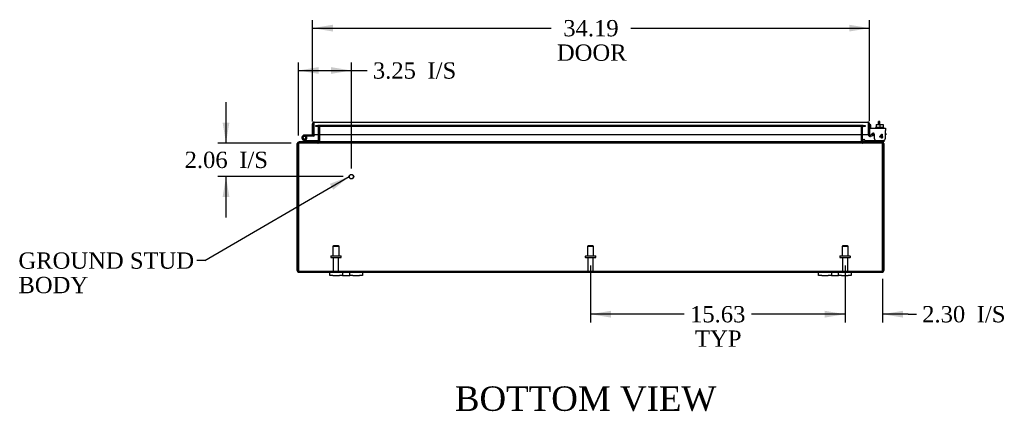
# Model space of a CAD drawing. Header units: inches. Extents: x 8 to 236, y 18 to 157.
# Tile 1 of 7: x 44 to 104, y 18 to 42. Entities that reach past the tile are written whole.
import ezdxf
from ezdxf.enums import TextEntityAlignment as Align

# ---------------------------------------------------------------- set-up
doc = ezdxf.new("R2010")
doc.units = ezdxf.units.IN
doc.header["$MEASUREMENT"] = 0
for name, color, linetype in [('COM40153-1', 7, 'CONTINUOUS'), ('COM40153-2', 7, 'CONTINUOUS'), ('COM42667', 7, 'CONTINUOUS'), ('COM42780', 7, 'CONTINUOUS'), ('COM70018', 7, 'CONTINUOUS'), ('COM71780-19', 7, 'CONTINUOUS'), ('DEFAULT', 7, 'CONTINUOUS'), ('FET07710', 7, 'CONTINUOUS'), ('HNG10620-26B', 7, 'CONTINUOUS'), ('HNG10620-26C', 7, 'CONTINUOUS'), ('HNG10620-26P', 7, 'CONTINUOUS'), ('SCC19011', 7, 'CONTINUOUS'), ('STD21878', 7, 'CONTINUOUS'), ('STD26094', 7, 'CONTINUOUS'), ('WAF25035', 7, 'CONTINUOUS')]:
    doc.layers.add(name, color=color, linetype=linetype)
doc.styles.add('SEACAD_TIMES_NEW_ROMAN', font='times.ttf')

# ---------------------------------------------------------------- blocks, each defined once
blk = doc.blocks.new('SEANNOT_GROUP1')
at = {"layer": 'DEFAULT', "linetype": 'Continuous'}
blk.add_hatch(color=136, dxfattribs=at).paths.add_polyline_path([(62.893, 31.302), (63.869, 32.111), (62.684, 31.662)])
at = {"layer": 'DEFAULT', "color": 136, "linetype": 'Continuous'}
blk.add_line((55.013, 26.957), (54.513, 26.957), dxfattribs=at)
blk.add_lwpolyline([(55.013, 26.957), (63.869, 32.111)], dxfattribs=at)
at = {"layer": 'DEFAULT', "color": 136, "linetype": 'Continuous', "style": 'SEACAD_TIMES_NEW_ROMAN'}
for s, p in [('GROUND STUD', (43.571, 27.457)), ('BODY', (43.571, 25.957))]:
    blk.add_text(s, height=1, dxfattribs=at).set_placement(p, align=Align.TOP_LEFT)
blk = doc.blocks.new('GDIMGGROUP4')
at = {"layer": 'DEFAULT', "linetype": 'Continuous'}
for points in [[(79.937, 23.46), (79.937, 23.877), (78.687, 23.668)], [(93.062, 23.46), (94.312, 23.668), (93.062, 23.877)]]:
    blk.add_hatch(color=136, dxfattribs=at).paths.add_polyline_path(points)
at = {"layer": 'DEFAULT', "color": 136, "linetype": 'Continuous'}
for p, q in [((78.687, 26.645), (78.687, 23.168)), ((94.312, 26.645), (94.312, 23.168)), ((84.443, 23.668), (78.687, 23.668)), ((94.312, 23.668), (88.556, 23.668))]:
    blk.add_line(p, q, dxfattribs=at)
at = {"layer": 'DEFAULT', "color": 136, "linetype": 'Continuous', "style": 'SEACAD_TIMES_NEW_ROMAN'}
for s, p in [('15.63', (84.793, 24.168)), ('TYP', (85.101, 22.668))]:
    blk.add_text(s, height=1, dxfattribs=at).set_placement(p, align=Align.TOP_LEFT)
blk = doc.blocks.new('GDIMGGROUP11')
at = {"layer": 'DEFAULT', "linetype": 'Continuous'}
for points in [[(62.874, 41.42), (61.624, 41.211), (62.874, 41.003)], [(94.562, 41.42), (94.562, 41.003), (95.812, 41.211)]]:
    blk.add_hatch(color=136, dxfattribs=at).paths.add_polyline_path(points)
at = {"layer": 'DEFAULT', "color": 136, "linetype": 'Continuous'}
for p, q in [((61.624, 35.495), (61.624, 41.711)), ((95.812, 35.509), (95.812, 41.711)), ((61.624, 41.211), (76.271, 41.211)), ((81.165, 41.211), (95.812, 41.211))]:
    blk.add_line(p, q, dxfattribs=at)
at = {"layer": 'DEFAULT', "color": 136, "linetype": 'Continuous', "style": 'SEACAD_TIMES_NEW_ROMAN'}
for s, p in [('34.19', (77.012, 41.711)), ('DOOR', (76.621, 40.211))]:
    blk.add_text(s, height=1, dxfattribs=at).set_placement(p, align=Align.TOP_LEFT)
blk = doc.blocks.new('GDIMGGROUP14')
at = {"layer": 'DEFAULT', "linetype": 'Continuous'}
for points in [[(93.062, 23.46), (94.312, 23.668), (93.062, 23.877)], [(97.865, 23.46), (97.865, 23.877), (96.615, 23.668)]]:
    blk.add_hatch(color=136, dxfattribs=at).paths.add_polyline_path(points)
at = {"layer": 'DEFAULT', "color": 136, "linetype": 'Continuous'}
for p, q in [((94.312, 26.645), (94.312, 23.168)), ((96.615, 25.844), (96.615, 23.168)), ((94.312, 23.668), (91.812, 23.668)), ((98.19, 23.668), (96.615, 23.668)), ((98.19, 23.668), (98.69, 23.668))]:
    blk.add_line(p, q, dxfattribs=at)
at = {"layer": 'DEFAULT', "color": 136, "linetype": 'Continuous', "style": 'SEACAD_TIMES_NEW_ROMAN'}
for s, p in [('2.30', (99.04, 24.168)), ('I/S', (102.394, 24.168))]:
    blk.add_text(s, height=1, dxfattribs=at).set_placement(p, align=Align.TOP_LEFT)
blk = doc.blocks.new('GDIMGGROUP16')
at = {"layer": 'DEFAULT', "linetype": 'Continuous'}
for points in [[(62.009, 38.823), (60.759, 38.614), (62.009, 38.406)], [(62.759, 38.823), (62.759, 38.406), (64.009, 38.614)]]:
    blk.add_hatch(color=136, dxfattribs=at).paths.add_polyline_path(points)
at = {"layer": 'DEFAULT', "color": 136, "linetype": 'Continuous'}
for p, q in [((60.759, 34.628), (60.759, 39.114)), ((64.009, 32.604), (64.009, 39.114)), ((60.759, 38.614), (64.476, 38.614)), ((64.476, 38.614), (64.976, 38.614))]:
    blk.add_line(p, q, dxfattribs=at)
at = {"layer": 'DEFAULT', "color": 136, "linetype": 'Continuous', "style": 'SEACAD_TIMES_NEW_ROMAN'}
for s, p in [('3.25', (65.326, 39.114)), ('I/S', (68.68, 39.114))]:
    blk.add_text(s, height=1, dxfattribs=at).set_placement(p, align=Align.TOP_LEFT)
blk = doc.blocks.new('GDIMGGROUP17')
at = {"layer": 'DEFAULT', "linetype": 'Continuous'}
for points in [[(56.105, 35.414), (56.313, 34.164), (56.522, 35.414)], [(56.105, 30.854), (56.522, 30.854), (56.313, 32.104)]]:
    blk.add_hatch(color=136, dxfattribs=at).paths.add_polyline_path(points)
at = {"layer": 'DEFAULT', "color": 136, "linetype": 'Continuous'}
for p, q in [((56.313, 34.164), (56.313, 36.664)), ((60.321, 34.164), (55.813, 34.164)), ((63.509, 32.104), (55.813, 32.104)), ((56.313, 29.604), (56.313, 32.104))]:
    blk.add_line(p, q, dxfattribs=at)
at = {"layer": 'DEFAULT', "color": 136, "linetype": 'Continuous', "style": 'SEACAD_TIMES_NEW_ROMAN'}
for s, p in [('2.06', (53.771, 33.634)), ('I/S', (57.125, 33.634))]:
    blk.add_text(s, height=1, dxfattribs=at).set_placement(p, align=Align.TOP_LEFT)

msp = doc.modelspace()

# ---------------------------------------------------------------- linework, layer by layer
at = {"layer": 'COM40153-1', "color": 7}
for p, q in [((96.365, 35.308), (96.365, 35.486)), ((96.437, 35.486), (96.365, 35.486)), ((96.437, 35.308), (96.437, 35.486))]:
    msp.add_line(p, q, dxfattribs=at)
at = {"layer": 'COM40153-2', "color": 7}
for p, q in [((95.884, 35.274), (95.812, 35.274)), ((95.884, 35.082), (95.884, 35.274)), ((96.097, 34.674), (95.938, 34.674)), ((96.089, 34.746), (95.985, 34.746)), ((96.812, 34.746), (96.783, 34.746)), ((96.783, 34.674), (96.812, 34.674)), ((96.812, 34.746), (96.812, 34.674))]:
    msp.add_line(p, q, dxfattribs=at)
msp.add_arc((95.92, 34.782), 0.108, 180, 186.85453, dxfattribs=at)
at = {"layer": 'COM42667', "color": 7}
for p, q in [((95.813, 35.082), (96.783, 35.082)), ((95.813, 34.939), (95.813, 35.082)), ((96.783, 35.082), (96.783, 34.939)), ((95.813, 34.939), (95.813, 34.683)), ((95.927, 34.657), (95.986, 34.748)), ((96.097, 34.716), (96.097, 34.456)), ((96.446, 34.544), (96.561, 34.706)), ((96.446, 34.516), (96.446, 34.544)), ((96.555, 34.516), (96.446, 34.516)), ((96.555, 34.657), (96.476, 34.544)), ((96.476, 34.544), (96.555, 34.544)), ((96.555, 34.544), (96.555, 34.657)), ((96.555, 34.456), (96.555, 34.516)), ((96.586, 34.456), (96.555, 34.456)), ((96.561, 34.706), (96.586, 34.706)), ((96.586, 34.706), (96.586, 34.544)), ((96.586, 34.544), (96.62, 34.544)), ((96.62, 34.516), (96.586, 34.516)), ((96.586, 34.516), (96.586, 34.456)), ((96.62, 34.544), (96.62, 34.516)), ((96.783, 34.456), (96.783, 34.939))]:
    msp.add_line(p, q, dxfattribs=at)
for centre, radius, start, end in [((95.873, 34.683), 0.06, 180, 202.199), ((96.037, 34.716), 0.06, 0, 147.15449), ((96.222, 34.456), 0.125, 180, 270), ((96.658, 34.456), 0.125, 270, 0)]:
    msp.add_arc(centre, radius, start, end, dxfattribs=at)
at = {"layer": 'COM42780', "color": 7}
for p, q in [((95.384, 34.329), (95.451, 34.396)), ((95.384, 34.329), (95.434, 34.278)), ((95.451, 34.396), (95.502, 34.345)), ((95.536, 34.331), (96.434, 34.331)), ((96.434, 34.331), (96.684, 34.331)), ((96.684, 34.236), (96.579, 34.236)), ((96.684, 34.331), (96.684, 34.334)), ((96.684, 34.331), (96.684, 34.236))]:
    msp.add_line(p, q, dxfattribs=at)
for radius in [0.143, 0.048]:
    msp.add_arc((95.536, 34.379), radius, 225, 270, dxfattribs=at)
msp.add_open_spline([(96.175, 34.331), (96.177, 34.331), (96.178, 34.332), (96.18, 34.336), (96.18, 34.337), (96.181, 34.338)], degree=3, knots=[0, 0, 0, 0, 0.25, 0.25, 0.3597521, 0.3597521, 0.3597521, 0.3597521], dxfattribs=at)
at = {"layer": 'COM70018', "color": 7}
for p, q in [((61.832, 35.177), (61.832, 35.249)), ((61.832, 35.249), (61.908, 35.249)), ((61.908, 35.177), (61.832, 35.177)), ((61.916, 35.249), (61.908, 35.249)), ((61.916, 35.177), (61.908, 35.177)), ((61.916, 35.249), (61.961, 35.249)), ((61.916, 35.249), (61.916, 35.177)), ((61.961, 35.177), (61.916, 35.177)), ((61.954, 35.249), (61.954, 35.177)), ((95.414, 35.249), (61.961, 35.249)), ((95.414, 35.177), (61.961, 35.177)), ((61.972, 35.177), (61.972, 35.249)), ((61.99, 35.141), (62.062, 35.141)), ((61.99, 34.679), (61.99, 35.141)), ((62.062, 34.679), (62.062, 35.141)), ((62.075, 34.679), (62.075, 35.141)), ((95.299, 35.141), (95.299, 34.679)), ((95.384, 35.141), (95.312, 35.141)), ((95.312, 34.679), (95.312, 35.141)), ((95.384, 34.679), (95.384, 35.141)), ((95.402, 35.177), (95.402, 35.249)), ((95.414, 35.249), (95.459, 35.249)), ((95.459, 35.177), (95.414, 35.177)), ((95.42, 35.177), (95.42, 35.249)), ((95.459, 35.249), (95.466, 35.249)), ((95.459, 35.177), (95.459, 35.249)), ((95.459, 35.177), (95.466, 35.177)), ((95.466, 35.249), (95.542, 35.249)), ((95.542, 35.177), (95.466, 35.177)), ((95.542, 35.249), (95.542, 35.177)), ((61.99, 34.272), (61.99, 34.679)), ((62.062, 34.272), (62.062, 34.679)), ((62.075, 34.272), (62.075, 34.679)), ((95.299, 34.679), (95.299, 34.272)), ((95.312, 34.272), (95.312, 34.679)), ((95.384, 34.272), (95.384, 34.679)), ((60.687, 26.344), (60.687, 34.128)), ((60.759, 34.128), (60.687, 34.128)), ((60.759, 26.344), (60.759, 34.128)), ((60.759, 34.128), (60.759, 26.344)), ((60.795, 34.212), (60.795, 34.236)), ((60.819, 34.236), (60.795, 34.236)), ((60.795, 34.164), (60.795, 34.212)), ((60.819, 34.164), (60.795, 34.164)), ((60.821, 34.236), (60.819, 34.236)), ((60.819, 34.236), (60.819, 34.164)), ((60.821, 34.164), (60.819, 34.164)), ((60.821, 34.164), (60.821, 34.236)), ((96.553, 34.236), (60.821, 34.236)), ((96.553, 34.164), (60.821, 34.164)), ((60.837, 34.236), (60.837, 34.164)), ((61.954, 34.164), (61.954, 34.236)), ((61.972, 34.236), (61.972, 34.164)), ((61.99, 34.272), (62.062, 34.272)), ((95.384, 34.272), (95.312, 34.272)), ((95.402, 34.236), (95.402, 34.164)), ((95.42, 34.236), (95.42, 34.164)), ((96.537, 34.236), (96.537, 34.164)), ((96.555, 34.236), (96.553, 34.236)), ((96.553, 34.164), (96.553, 34.236)), ((96.555, 34.164), (96.553, 34.164)), ((96.579, 34.236), (96.555, 34.236)), ((96.555, 34.236), (96.555, 34.164)), ((96.579, 34.164), (96.555, 34.164)), ((96.579, 34.212), (96.579, 34.236)), ((96.579, 34.164), (96.579, 34.212)), ((96.615, 26.344), (96.615, 34.128)), ((96.615, 34.128), (96.687, 34.128)), ((96.615, 34.128), (96.615, 26.344)), ((96.687, 34.128), (96.687, 26.344)), ((60.759, 26.243), (60.759, 26.344)), ((60.759, 26.344), (60.759, 26.243)), ((60.795, 26.308), (96.579, 26.308)), ((60.795, 26.308), (60.795, 26.236)), ((60.795, 26.236), (62.687, 26.236)), ((64.687, 26.236), (92.687, 26.236)), ((94.687, 26.236), (96.579, 26.236)), ((96.579, 26.308), (96.579, 26.236)), ((96.615, 26.344), (96.615, 26.243)), ((96.615, 26.243), (96.615, 26.344))]:
    msp.add_line(p, q, dxfattribs=at)
for centre, radius, start, end in [((61.954, 35.141), 0.108, 0, 90), ((61.954, 35.141), 0.036, 0, 90), ((61.97, 35.144), 0.106, 358.80741, 88.69259), ((95.405, 35.144), 0.106, 91.3077, 181.1923), ((95.42, 35.141), 0.108, 90, 180), ((95.42, 35.141), 0.036, 90, 180), ((60.795, 34.128), 0.108, 90, 180), ((60.795, 34.128), 0.036, 141.27642, 180), ((60.795, 34.128), 0.036, 90, 141.27642), ((61.954, 34.272), 0.036, 270, 360), ((61.954, 34.272), 0.108, 270, 349.60319), ((61.97, 34.27), 0.106, 271.3077, 1.1923), ((61.954, 34.272), 0.108, 349.60319, 0), ((95.405, 34.27), 0.106, 178.80741, 268.69259), ((95.42, 34.272), 0.108, 180, 190.39653), ((95.42, 34.272), 0.108, 190.39653, 270), ((95.42, 34.272), 0.036, 180, 270), ((96.579, 34.128), 0.108, 0, 90), ((96.579, 34.128), 0.036, 38.72358, 90), ((96.579, 34.128), 0.036, 0, 38.72358), ((60.795, 26.344), 0.108, 180, 250.52878), ((60.795, 26.344), 0.036, 180, 270), ((60.795, 26.344), 0.108, 250.52878, 270), ((96.579, 26.344), 0.036, 270, 0), ((96.579, 26.344), 0.108, 270, 289.47122), ((96.579, 26.344), 0.108, 289.47122, 0)]:
    msp.add_arc(centre, radius, start, end, dxfattribs=at)
for centre, major_axis, start_param, end_param in [((60.795, 26.344), (0, 0.036), 1.570796, 3.141593), ((60.795, 26.344), (0, 0.108), 2.801756, 3.141593), ((96.579, 26.344), (0, 0.036), 3.141593, 4.712389), ((96.579, 26.344), (0, 0.108), 3.141593, 3.48143)]:
    msp.add_ellipse(centre, major_axis=major_axis, ratio=0.997813, start_param=start_param, end_param=end_param, dxfattribs=at)
for points, knots in [([(62.075, 35.141), (62.075, 35.143), (62.075, 35.145), (62.073, 35.149), (62.072, 35.15), (62.068, 35.155), (62.065, 35.158), (62.056, 35.162), (62.052, 35.164), (62.043, 35.168), (62.038, 35.169), (62.023, 35.173), (62.013, 35.175), (61.993, 35.177), (61.982, 35.177), (61.972, 35.177)], [0, 0, 0, 0, 0.0625, 0.0625, 0.125, 0.125, 0.25, 0.25, 0.375, 0.375, 0.5, 0.5, 0.75, 0.75, 1, 1, 1, 1]), ([(95.402, 35.177), (95.392, 35.177), (95.381, 35.177), (95.361, 35.175), (95.351, 35.173), (95.336, 35.169), (95.331, 35.168), (95.322, 35.164), (95.318, 35.162), (95.31, 35.158), (95.306, 35.155), (95.302, 35.15), (95.301, 35.149), (95.299, 35.145), (95.299, 35.143), (95.299, 35.141)], [0, 0, 0, 0, 0.25, 0.25, 0.5, 0.5, 0.625, 0.625, 0.75, 0.75, 0.875, 0.875, 0.9375, 0.9375, 1, 1, 1, 1]), ([(60.821, 34.236), (60.816, 34.236), (60.811, 34.234), (60.8, 34.223), (60.795, 34.215), (60.785, 34.195), (60.78, 34.183), (60.769, 34.157), (60.764, 34.142), (60.759, 34.128)], [0, 0, 0, 0, 0.25, 0.25, 0.5, 0.5, 0.75, 0.75, 1, 1, 1, 1]), ([(60.821, 34.164), (60.816, 34.164), (60.811, 34.163), (60.8, 34.16), (60.795, 34.157), (60.785, 34.15), (60.78, 34.146), (60.769, 34.138), (60.764, 34.133), (60.759, 34.128)], [0, 0, 0, 0, 0.25, 0.25, 0.5, 0.5, 0.75, 0.75, 1, 1, 1, 1]), ([(61.972, 34.236), (61.982, 34.236), (61.993, 34.237), (62.013, 34.239), (62.023, 34.241), (62.038, 34.245), (62.043, 34.246), (62.052, 34.249), (62.056, 34.251), (62.065, 34.256), (62.068, 34.259), (62.072, 34.263), (62.073, 34.265), (62.075, 34.269), (62.075, 34.27), (62.075, 34.272)], [0, 0, 0, 0, 0.25, 0.25, 0.5, 0.5, 0.625, 0.625, 0.75, 0.75, 0.875, 0.875, 0.9375, 0.9375, 1, 1, 1, 1]), ([(95.299, 34.272), (95.299, 34.27), (95.299, 34.269), (95.301, 34.265), (95.302, 34.263), (95.306, 34.259), (95.31, 34.256), (95.318, 34.251), (95.322, 34.249), (95.331, 34.246), (95.336, 34.245), (95.351, 34.241), (95.361, 34.239), (95.381, 34.237), (95.392, 34.236), (95.402, 34.236)], [0, 0, 0, 0, 0.0625, 0.0625, 0.125, 0.125, 0.25, 0.25, 0.375, 0.375, 0.5, 0.5, 0.75, 0.75, 1, 1, 1, 1]), ([(96.615, 34.128), (96.61, 34.142), (96.605, 34.157), (96.594, 34.183), (96.589, 34.195), (96.579, 34.215), (96.574, 34.223), (96.564, 34.234), (96.558, 34.236), (96.553, 34.236)], [0, 0, 0, 0, 0.25, 0.25, 0.5, 0.5, 0.75, 0.75, 1, 1, 1, 1]), ([(96.615, 34.128), (96.61, 34.133), (96.605, 34.138), (96.594, 34.146), (96.589, 34.15), (96.579, 34.157), (96.574, 34.16), (96.564, 34.163), (96.558, 34.164), (96.553, 34.164)], [0, 0, 0, 0, 0.25, 0.25, 0.5, 0.5, 0.75, 0.75, 1, 1, 1, 1])]:
    msp.add_open_spline(points, degree=3, knots=knots, dxfattribs=at)
at = {"layer": 'COM71780-19', "color": 7}
for p, q in [((61.624, 34.651), (61.624, 35.338)), ((61.696, 35.44), (61.696, 35.338)), ((61.696, 35.338), (61.696, 35.44)), ((61.696, 34.651), (61.696, 35.338)), ((61.696, 35.338), (61.696, 34.679)), ((61.732, 35.446), (95.704, 35.446)), ((95.74, 35.338), (95.74, 35.44)), ((95.74, 35.44), (95.74, 35.338)), ((95.74, 34.679), (95.74, 35.338)), ((95.74, 35.338), (95.74, 34.679)), ((95.812, 35.338), (95.812, 34.679)), ((61.624, 34.651), (61.696, 34.651)), ((61.696, 34.679), (95.74, 34.679)), ((95.812, 34.679), (95.74, 34.679)), ((95.825, 34.652), (95.779, 34.597)), ((96.024, 34.674), (95.854, 34.644)), ((95.854, 34.644), (95.867, 34.573)), ((96.037, 34.603), (95.867, 34.573)), ((96.037, 34.603), (96.024, 34.674))]:
    msp.add_line(p, q, dxfattribs=at)
for centre, radius, start, end in [((61.732, 35.338), 0.108, 109.47122, 180), ((61.732, 35.338), 0.108, 90, 109.47122), ((95.704, 35.338), 0.108, 70.52878, 90), ((95.704, 35.338), 0.108, 0, 70.52878), ((95.848, 34.679), 0.108, 180, 230), ((95.848, 34.679), 0.108, 230.00006, 279.99994), ((95.848, 34.679), 0.036, 180, 230), ((95.848, 34.679), 0.036, 230, 280)]:
    msp.add_arc(centre, radius, start, end, dxfattribs=at)
for centre, start_param, end_param in [((61.732, 35.338), 3.141593, 3.48143), ((95.704, 35.338), 2.801756, 3.141593)]:
    msp.add_ellipse(centre, major_axis=(0, -0.108), ratio=0.997813, start_param=start_param, end_param=end_param, dxfattribs=at)
at = {"layer": 'FET07710', "color": 7}
for p, q in [((62.687, 26.049), (62.687, 26.236)), ((62.687, 26.236), (62.875, 26.236)), ((62.875, 26.049), (62.687, 26.049)), ((62.875, 26.236), (63.281, 26.236)), ((62.875, 26.049), (63.281, 26.049)), ((63.281, 26.236), (63.469, 26.236)), ((63.469, 26.049), (63.281, 26.049)), ((63.469, 26.236), (63.687, 26.236)), ((63.469, 26.236), (63.469, 26.049)), ((63.469, 26.049), (63.687, 26.049)), ((63.687, 26.236), (63.687, 26.236)), ((63.687, 26.236), (63.905, 26.236)), ((63.687, 26.049), (63.905, 26.049)), ((63.687, 26.049), (63.687, 26.049)), ((63.905, 26.049), (63.905, 26.236)), ((63.905, 26.236), (64.093, 26.236)), ((64.093, 26.049), (63.905, 26.049)), ((64.093, 26.236), (64.5, 26.236)), ((64.093, 26.049), (64.5, 26.049)), ((64.5, 26.236), (64.687, 26.236)), ((64.687, 26.049), (64.5, 26.049)), ((64.687, 26.236), (64.687, 26.049)), ((92.687, 26.049), (92.687, 26.236)), ((92.687, 26.236), (92.875, 26.236)), ((92.875, 26.049), (92.687, 26.049)), ((92.875, 26.236), (93.281, 26.236)), ((92.875, 26.049), (93.281, 26.049)), ((93.281, 26.236), (93.469, 26.236)), ((93.469, 26.049), (93.281, 26.049)), ((93.469, 26.236), (93.687, 26.236)), ((93.469, 26.236), (93.469, 26.049)), ((93.469, 26.049), (93.687, 26.049)), ((93.687, 26.236), (93.687, 26.236)), ((93.687, 26.236), (93.905, 26.236)), ((93.687, 26.049), (93.905, 26.049)), ((93.687, 26.049), (93.687, 26.049)), ((93.905, 26.049), (93.905, 26.236)), ((93.905, 26.236), (94.093, 26.236)), ((94.093, 26.049), (93.905, 26.049)), ((94.093, 26.236), (94.5, 26.236)), ((94.093, 26.049), (94.5, 26.049)), ((94.5, 26.236), (94.687, 26.236)), ((94.687, 26.049), (94.5, 26.049)), ((94.687, 26.236), (94.687, 26.049))]:
    msp.add_line(p, q, dxfattribs=at)
at = {"layer": 'HNG10620-26B', "color": 7}
for p, q in [((61.144, 34.262), (61.017, 34.389)), ((61.186, 34.305), (61.06, 34.431)), ((61.171, 34.351), (61.154, 34.408)), ((61.942, 34.296), (61.207, 34.296)), ((61.942, 34.236), (61.942, 34.296))]:
    msp.add_line(p, q, dxfattribs=at)
for centre, radius, start, end in [((61.126, 34.498), 0.154, 287.18186, 225), ((61.126, 34.498), 0.0938, 287.18186, 225), ((61.207, 34.325), 0.089, 225, 270), ((61.207, 34.325), 0.029, 225, 270)]:
    msp.add_arc(centre, radius, start, end, dxfattribs=at)
at = {"layer": 'HNG10620-26C', "color": 7}
for p, q in [((61.696, 35.131), (61.696, 35.131)), ((61.28, 34.651), (61.126, 34.651)), ((61.28, 34.591), (61.248, 34.591)), ((61.624, 34.651), (61.28, 34.651)), ((61.28, 34.651), (61.28, 34.591)), ((61.667, 34.591), (61.28, 34.591))]:
    msp.add_line(p, q, dxfattribs=at)
for centre, radius, start, end in [((61.667, 34.68), 0.089, 270, 0), ((61.126, 34.498), 0.154, 277.42813, 287.18186)]:
    msp.add_arc(centre, radius, start, end, dxfattribs=at)
at = {"layer": 'HNG10620-26P', "color": 7}
msp.add_circle((61.126, 34.498), 0.0938, dxfattribs=at)
at = {"layer": 'SCC19011', "color": 7}
for p, q in [((96.219, 35.308), (96.219, 35.127)), ((96.219, 35.308), (96.434, 35.308)), ((96.434, 35.308), (96.434, 35.127)), ((96.434, 35.308), (96.649, 35.308)), ((96.649, 35.308), (96.649, 35.127))]:
    msp.add_line(p, q, dxfattribs=at)
at = {"layer": 'STD21878', "color": 7}
for radius in [0.141, 0.125]:
    msp.add_circle((64.009, 32.104), radius, dxfattribs=at)
at = {"layer": 'STD26094', "color": 7}
for p, q in [((62.912, 27.87), (62.875, 27.833)), ((62.875, 27.833), (63.25, 27.833)), ((62.875, 27.833), (62.875, 27.245)), ((63.212, 27.87), (62.912, 27.87)), ((63.25, 27.833), (63.212, 27.87)), ((63.25, 27.245), (63.25, 27.833)), ((78.537, 27.87), (78.5, 27.833)), ((78.5, 27.833), (78.875, 27.833)), ((78.5, 27.833), (78.5, 27.245)), ((78.837, 27.87), (78.537, 27.87)), ((78.875, 27.833), (78.837, 27.87)), ((78.875, 27.245), (78.875, 27.833)), ((94.162, 27.87), (94.125, 27.833)), ((94.125, 27.833), (94.5, 27.833)), ((94.125, 27.833), (94.125, 27.245)), ((94.462, 27.87), (94.162, 27.87)), ((94.5, 27.833), (94.462, 27.87)), ((94.5, 27.245), (94.5, 27.833)), ((62.737, 27.215), (62.737, 27.175)), ((62.767, 27.245), (63.357, 27.245)), ((63.387, 27.175), (63.387, 27.215)), ((78.362, 27.215), (78.362, 27.175)), ((78.392, 27.245), (78.982, 27.245)), ((79.012, 27.175), (79.012, 27.215)), ((93.987, 27.215), (93.987, 27.175)), ((94.017, 27.245), (94.607, 27.245)), ((94.637, 27.175), (94.637, 27.215)), ((62.767, 27.145), (63.357, 27.145)), ((62.897, 27.145), (62.897, 26.368)), ((63.227, 26.368), (63.227, 27.145)), ((78.392, 27.145), (78.982, 27.145)), ((78.522, 27.145), (78.522, 26.368)), ((78.852, 26.368), (78.852, 27.145)), ((94.017, 27.145), (94.607, 27.145)), ((94.147, 27.145), (94.147, 26.368)), ((94.477, 26.368), (94.477, 27.145))]:
    msp.add_line(p, q, dxfattribs=at)
for centre, radius, start, end in [((62.767, 27.215), 0.03, 90, 180), ((63.357, 27.215), 0.03, 0, 90), ((78.392, 27.215), 0.03, 90, 180), ((78.982, 27.215), 0.03, 0, 90), ((94.017, 27.215), 0.03, 90, 180), ((94.607, 27.215), 0.03, 0, 90), ((62.767, 27.175), 0.03, 180, 270), ((63.357, 27.175), 0.03, 270, 0), ((78.392, 27.175), 0.03, 180, 270), ((78.982, 27.175), 0.03, 270, 0), ((94.017, 27.175), 0.03, 180, 270), ((94.607, 27.175), 0.03, 270, 0), ((62.957, 26.368), 0.06, 180, 270), ((63.167, 26.368), 0.06, 270, 0), ((78.582, 26.368), 0.06, 180, 270), ((78.792, 26.368), 0.06, 270, 0), ((94.207, 26.368), 0.06, 180, 270), ((94.417, 26.368), 0.06, 270, 0)]:
    msp.add_arc(centre, radius, start, end, dxfattribs=at)
at = {"layer": 'WAF25035', "color": 7}
for p, q in [((96.684, 35.127), (96.184, 35.127)), ((96.184, 35.127), (96.184, 35.082)), ((96.684, 35.082), (96.684, 35.127))]:
    msp.add_line(p, q, dxfattribs=at)

# ---------------------------------------------------------------- block references
at = {"layer": 'DEFAULT', "color": 7}
for name in ['GDIMGGROUP11', 'GDIMGGROUP16', 'GDIMGGROUP17', 'SEANNOT_GROUP1', 'GDIMGGROUP4', 'GDIMGGROUP14']:
    msp.add_blockref(name, (0, 0), dxfattribs=at)

# ---------------------------------------------------------------- texts
at = {"layer": 'DEFAULT', "color": 7, "style": 'SEACAD_TIMES_NEW_ROMAN'}
msp.add_text('BOTTOM VIEW', height=1.5, dxfattribs=at).set_placement((70.36, 19.24), align=Align.TOP_LEFT)

doc.saveas('drawing.dxf')
